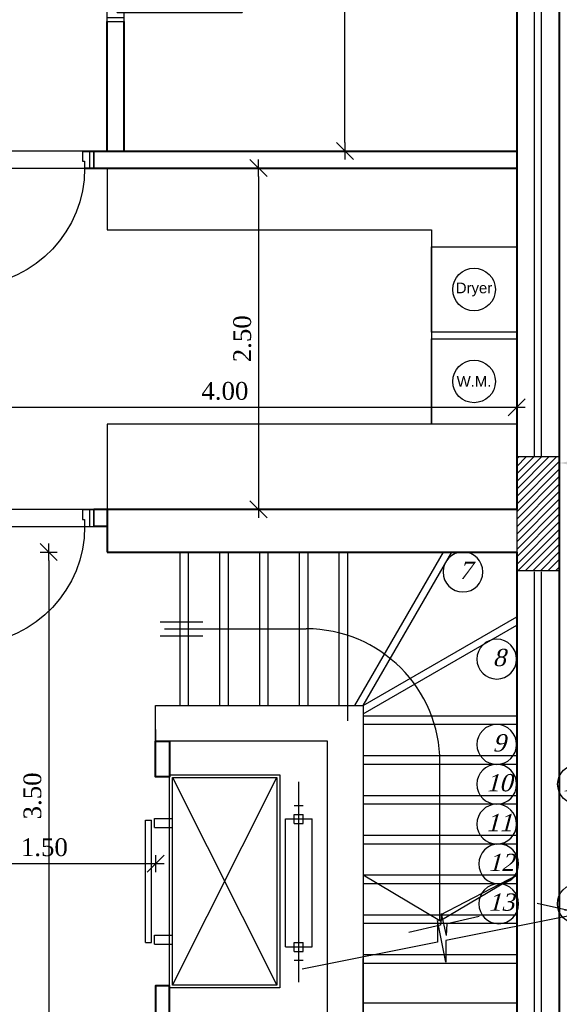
# Model space of a CAD drawing. Header units: metres. Extents: x -710577 to 709766, y -710660 to 709683.
# Tile 14 of 70: x -522.67 to -518.87, y -470.94 to -464.02. Entities that reach past the tile are written whole.
import ezdxf
from ezdxf.enums import TextEntityAlignment as Align

# ---------------------------------------------------------------- set-up
doc = ezdxf.new("R2010")
doc.units = ezdxf.units.M
doc.header["$LTSCALE"] = 50
doc.header["$MEASUREMENT"] = 0
for name, pattern in [('BS XREF$0$ground$0$HIDDEN2', [0.1875, 0.125, -0.0625]), ('BS XREF$0$HIDDEN', [0.375, 0.25, -0.125]), ('GR-263$0$ground$0$DOT2', [0.125, 0, -0.125])]:
    doc.linetypes.add(name, pattern=pattern)
for name, color, linetype in [('BAS-263$0$basement$0$A-ATTRIB', 102, 'Continuous'), ('BAS-263$0$basement$0$A-base-wall', 6, 'Continuous'), ('BAS-263$0$basement$0$A-COL', 2, 'Continuous'), ('BAS-263$0$basement$0$A-COLH', 1, 'Continuous'), ('BAS-263$0$basement$0$A-ELEV2', 2, 'Continuous'), ('BAS-263$0$basement$0$A-STAIR', 1, 'Continuous'), ('BAS-263$0$basement$0$A-SYMB', 7, 'Continuous'), ('BS XREF$0$INT- ARCH Dim', 8, 'Continuous'), ('BS XREF$0$INT- CEILING HIDDEN', 254, 'BS XREF$0$HIDDEN'), ('BS XREF$0$INT- COLUMN', 251, 'Continuous'), ('BS XREF$0$INT- COLUMN HATCH', 8, 'Continuous'), ('BS XREF$0$INT- DOORS', 3, 'Continuous'), ('BS XREF$0$INT- ELEVATION 02', 45, 'Continuous'), ('BS XREF$0$INT- FURNITURE', 30, 'Continuous'), ('BS XREF$0$INT- FURNITURE FIXED HIDDEN', 254, 'BS XREF$0$HIDDEN'), ('BS XREF$0$INT- STAIRS', 2, 'Continuous'), ('BS XREF$0$INT- STAIRS HIDDEN', 254, 'BS XREF$0$HIDDEN'), ('BS XREF$0$INT- STAIRS Num', 1, 'Continuous'), ('DIM-IN', 5, 'Continuous')]:
    doc.layers.add(name, color=color, linetype=linetype)
doc.layers.add('BS XREF$0$INT- WALL', color=7, linetype='Continuous', lineweight=40)
doc.styles.add('BAS-263$0$basement$0$STYLE3', font='times.ttf')
doc.styles.add('BS XREF$0$Standard', font='arial.ttf')
doc.styles.add('GR-263$0$ground$0$ROMANTICBOLD', font='times.ttf')
doc.styles.get("Standard").update_dxf_attribs({"font": 'arial.ttf'})
doc.dimstyles.new('GR-263$0$ground$0$DIM-50$0', dxfattribs={"dimscale": 0, "dimtxt": 0.125, "dimasz": 0.06, "dimexe": 0, "dimexo": 0, "dimgap": 0.05, "dimtad": 1, "dimrnd": 0.5, "dimzin": 0, "dimdsep": 46, "dimtxsty": 'GR-263$0$ground$0$ROMANTICBOLD', "dimblk1": 'GR-263$0$ground$0$DTICK', "dimblk2": 'GR-263$0$ground$0$DTICK', "dimsah": 1, "dimcen": 0.1, "dimclrd": 2, "dimclre": 2, "dimclrt": 3, "dimaunit": 1, "dimadec": 0, "dimazin": 0, "dimtfac": 1e-05, "dimtix": 1, "dimtmove": 2, "dimatfit": 3, "dimldrblk": 'GR-263$0$ground$0$DTICK', "dimfxl": 0, "dimtolj": 1, "dimtzin": 0, "dimarcsym": 0})
doc.dimstyles.get("Standard").update_dxf_attribs({"dimtxt": 0.18, "dimasz": 0.18, "dimexe": 0.18, "dimexo": 0.0625, "dimgap": 0.09, "dimtad": 0, "dimtih": 1, "dimtoh": 1, "dimzin": 0, "dimdsep": 46, "dimtxsty": 'Standard', "dimcen": 0.09, "dimadec": 0, "dimazin": 0, "dimtfac": 1, "dimtofl": 0, "dimtmove": 0, "dimatfit": 3, "dimfxl": 1, "dimtolj": 1, "dimtzin": 0, "dimarcsym": 0})

# ---------------------------------------------------------------- blocks, each defined once
blk = doc.blocks.new('BAS-263$0$basement$0$ST')
blk.add_circle((0.0289, 0.1717), 0.15)
at = {"style": 'BAS-263$0$basement$0$STYLE3', "oblique": 15}
blk.add_attdef('ST', text='', height=0.13, dxfattribs=at).set_placement((0.0111, 0.184), align=Align.MIDDLE)
blk = doc.blocks.new('BAS-263$0$basement$0$BREAK')
at = {"layer": 'BAS-263$0$basement$0$A-SYMB'}
for p, q in [((0, -0.314), (0, 0.314)), ((0, 0.314), (0.093, 0)), ((-1, 0), (-0.091, 0)), ((0, -0.314), (-0.091, 0)), ((0.093, 0), (1, 0))]:
    blk.add_line(p, q, dxfattribs=at)
blk = doc.blocks.new('GR-263$0$ground$0$DTICK')
at = {"color": 3}
blk.add_line((-1, -1), (1, 1), dxfattribs=at)
for p, q in [((-1, 0), (1, 0)), ((0, 1), (0, -1))]:
    blk.add_line(p, q)
blk = doc.blocks.new('*D1855')
at = {"layer": 'BS XREF$0$INT- ARCH Dim', "color": 2, "linetype": 'GR-263$0$ground$0$DOT2', "lineweight": -2, "ltscale": 50, "transparency": 16777216}
for p, q in [((-521.0283, -465.0618), (-520.9903, -465.0618)), ((-521.0283, -467.4618), (-520.9903, -467.4618))]:
    blk.add_line(p, q, dxfattribs=at)
at = {"layer": 'BS XREF$0$INT- ARCH Dim', "color": 2, "lineweight": -2, "ltscale": 50, "transparency": 16777216}
blk.add_line((-520.9903, -465.1218), (-520.9903, -467.4018), dxfattribs=at)
at = {"layer": 'BS XREF$0$INT- ARCH Dim', "color": 2, "lineweight": -2, "ltscale": 50, "transparency": 16777216, "xscale": 0.06, "yscale": 0.06, "zscale": 0.06}
for p, rotation in [((-520.9903, -465.0618), 90), ((-520.9903, -467.4618), 270)]:
    blk.add_blockref('GR-263$0$ground$0$DTICK', p, dxfattribs=dict(at, rotation=rotation))
at = {"layer": 'BS XREF$0$INT- ARCH Dim', "color": 3, "ltscale": 50, "transparency": 16777216, "insert": (-521.104, -466.2618), "char_height": 0.125, "attachment_point": 5, "rotation": 90, "style": 'GR-263$0$ground$0$ROMANTICBOLD'}
blk.add_mtext('\\A1;2.50', dxfattribs=at)
blk = doc.blocks.new('*D1856')
at = {"layer": 'BS XREF$0$INT- ARCH Dim', "color": 2, "linetype": 'GR-263$0$ground$0$DOT2', "lineweight": -2, "ltscale": 50, "transparency": 16777216}
for p, q in [((-523.2791, -466.3679), (-523.2791, -466.7433)), ((-519.1741, -466.3679), (-519.1741, -466.7433))]:
    blk.add_line(p, q, dxfattribs=at)
at = {"layer": 'BS XREF$0$INT- ARCH Dim', "color": 2, "lineweight": -2, "ltscale": 50, "transparency": 16777216}
blk.add_line((-523.2191, -466.7433), (-519.2341, -466.7433), dxfattribs=at)
at = {"layer": 'BS XREF$0$INT- ARCH Dim', "color": 2, "lineweight": -2, "ltscale": 50, "transparency": 16777216, "xscale": 0.06, "yscale": 0.06, "zscale": 0.06, "rotation": 180}
blk.add_blockref('GR-263$0$ground$0$DTICK', (-523.2791, -466.7433), dxfattribs=at)
at = {"layer": 'BS XREF$0$INT- ARCH Dim', "color": 2, "lineweight": -2, "ltscale": 50, "transparency": 16777216, "xscale": 0.06, "yscale": 0.06, "zscale": 0.06}
blk.add_blockref('GR-263$0$ground$0$DTICK', (-519.1741, -466.7433), dxfattribs=at)
at = {"layer": 'BS XREF$0$INT- ARCH Dim', "color": 3, "ltscale": 50, "transparency": 16777216, "insert": (-521.2266, -466.6296), "char_height": 0.125, "attachment_point": 5, "style": 'GR-263$0$ground$0$ROMANTICBOLD'}
blk.add_mtext('\\A1;4.00', dxfattribs=at)
blk = doc.blocks.new('*D1857')
at = {"layer": 'BS XREF$0$INT- ARCH Dim', "color": 2, "linetype": 'GR-263$0$ground$0$DOT2', "lineweight": -2, "ltscale": 50, "transparency": 16777216}
for p, q in [((-520.8499, -461.3816), (-520.3826, -461.3816)), ((-520.8499, -464.9418), (-520.3826, -464.9418))]:
    blk.add_line(p, q, dxfattribs=at)
at = {"layer": 'BS XREF$0$INT- ARCH Dim', "color": 2, "lineweight": -2, "ltscale": 50, "transparency": 16777216}
blk.add_line((-520.3826, -464.8818), (-520.3826, -461.4416), dxfattribs=at)
at = {"layer": 'BS XREF$0$INT- ARCH Dim', "color": 2, "lineweight": -2, "ltscale": 50, "transparency": 16777216, "xscale": 0.06, "yscale": 0.06, "zscale": 0.06}
for p, rotation in [((-520.3826, -461.3816), 90), ((-520.3826, -464.9418), 270)]:
    blk.add_blockref('GR-263$0$ground$0$DTICK', p, dxfattribs=dict(at, rotation=rotation))
at = {"layer": 'BS XREF$0$INT- ARCH Dim', "color": 3, "ltscale": 50, "transparency": 16777216, "insert": (-520.4963, -463.1617), "char_height": 0.125, "attachment_point": 5, "rotation": 90, "style": 'GR-263$0$ground$0$ROMANTICBOLD'}
blk.add_mtext('\\A1;3.50', dxfattribs=at)
blk = doc.blocks.new('*D1861')
at = {"layer": 'BS XREF$0$INT- ARCH Dim', "color": 2, "linetype": 'GR-263$0$ground$0$DOT2', "lineweight": -2, "ltscale": 50, "transparency": 16777216}
for p, q in [((-521.9337, -467.7618), (-522.466, -467.7618)), ((-521.9337, -471.1914), (-522.466, -471.1914))]:
    blk.add_line(p, q, dxfattribs=at)
at = {"layer": 'BS XREF$0$INT- ARCH Dim', "color": 2, "lineweight": -2, "ltscale": 50, "transparency": 16777216}
blk.add_line((-522.466, -467.8218), (-522.466, -471.1314), dxfattribs=at)
at = {"layer": 'BS XREF$0$INT- ARCH Dim', "color": 2, "lineweight": -2, "ltscale": 50, "transparency": 16777216, "xscale": 0.06, "yscale": 0.06, "zscale": 0.06}
for p, rotation in [((-522.466, -467.7618), 90), ((-522.466, -471.1914), 270)]:
    blk.add_blockref('GR-263$0$ground$0$DTICK', p, dxfattribs=dict(at, rotation=rotation))
at = {"layer": 'BS XREF$0$INT- ARCH Dim', "color": 3, "ltscale": 50, "transparency": 16777216, "insert": (-522.5798, -469.4766), "char_height": 0.125, "attachment_point": 5, "rotation": 90, "style": 'GR-263$0$ground$0$ROMANTICBOLD'}
blk.add_mtext('\\A1;3.50', dxfattribs=at)
blk = doc.blocks.new('*D1862')
at = {"layer": 'BS XREF$0$INT- ARCH Dim', "color": 2, "linetype": 'GR-263$0$ground$0$DOT2', "lineweight": -2, "ltscale": 50, "transparency": 16777216}
for p, q in [((-523.2791, -469.0099), (-523.2791, -469.9521)), ((-521.7141, -469.0099), (-521.7141, -469.9521))]:
    blk.add_line(p, q, dxfattribs=at)
at = {"layer": 'BS XREF$0$INT- ARCH Dim', "color": 2, "lineweight": -2, "ltscale": 50, "transparency": 16777216}
blk.add_line((-523.2191, -469.9521), (-521.7741, -469.9521), dxfattribs=at)
at = {"layer": 'BS XREF$0$INT- ARCH Dim', "color": 2, "lineweight": -2, "ltscale": 50, "transparency": 16777216, "xscale": 0.06, "yscale": 0.06, "zscale": 0.06, "rotation": 180}
blk.add_blockref('GR-263$0$ground$0$DTICK', (-523.2791, -469.9521), dxfattribs=at)
at = {"layer": 'BS XREF$0$INT- ARCH Dim', "color": 2, "lineweight": -2, "ltscale": 50, "transparency": 16777216, "xscale": 0.06, "yscale": 0.06, "zscale": 0.06}
blk.add_blockref('GR-263$0$ground$0$DTICK', (-521.7141, -469.9521), dxfattribs=at)
at = {"layer": 'BS XREF$0$INT- ARCH Dim', "color": 3, "ltscale": 50, "transparency": 16777216, "insert": (-522.4966, -469.8383), "char_height": 0.125, "attachment_point": 5, "style": 'GR-263$0$ground$0$ROMANTICBOLD'}
blk.add_mtext('\\A1;1.50', dxfattribs=at)
blk = doc.blocks.new('BS XREF$0$dryer')
blk.add_lwpolyline([(30, 30), (30, -30), (-30, -30), (-30, 30)], close=True)
blk.add_circle((0, 0), 15)
at = {"insert": (0, 0), "char_height": 7.5, "attachment_point": 5, "style": 'BS XREF$0$Standard'}
blk.add_mtext_dynamic_manual_height_columns('Dryer', width=37.7124, gutter_width=12.5, heights=[0], dxfattribs=at)
blk = doc.blocks.new('BS XREF$0$washing machine')
blk.add_lwpolyline([(30, 30), (30, -30), (-30, -30), (-30, 30)], close=True)
blk.add_circle((0, 0), 15)
at = {"insert": (0, 0), "char_height": 7.5, "attachment_point": 5, "style": 'BS XREF$0$Standard'}
blk.add_mtext_dynamic_manual_height_columns('W.M.', width=37.7124, gutter_width=12.5, heights=[0], dxfattribs=at)
blk = doc.blocks.new('BS XREF$0$basement$0$D90')
for p, q in [((0.115, 0.8285), (0.065, 0.8285)), ((0.065, 0), (0.065, 0.8285)), ((0.115, 0), (0.115, 0.8285)), ((0, -0.12), (0, 0)), ((0, 0), (0.065, 0)), ((0.03, -0.12), (0.03, 0)), ((0.065, -0.05), (0.065, 0)), ((0.065, 0), (0.115, 0)), ((0.96, -0.12), (0.96, 0)), ((0.065, -0.05), (0.08, -0.05)), ((0.08, -0.12), (0.08, -0.05)), ((0.88, -0.12), (0.88, -0.05)), ((0.88, -0.05), (0.895, -0.05)), ((0.895, 0), (0.96, 0)), ((0.895, -0.05), (0.895, 0)), ((0.93, -0.12), (0.93, 0)), ((0, -0.12), (0.08, -0.12)), ((0.88, -0.12), (0.96, -0.12))]:
    blk.add_line(p, q)
blk.add_arc((0.065, 0), 0.83, 360, 86.54636)
blk = doc.blocks.new('BS XREF$0$basement$0$D3')
at = {"layer": 'BS XREF$0$INT- DOORS', "xscale": -1}
blk.add_blockref('BS XREF$0$basement$0$D90', (0, 0), dxfattribs=at)
blk = doc.blocks.new('*U1832')
blk.add_lwpolyline([(0, 100), (0, 3), (15, 0), (-15, 0), (0, -3), (0, -100)])
blk = doc.blocks.new('*D1992')
at = {"layer": 'DIM-IN', "color": 0, "lineweight": -2, "transparency": 16777216}
for p, q in [((-518.8741, -467.3993), (-518.8741, -466.9554)), ((-517.092, -467.2221), (-517.092, -466.9554)), ((-518.6941, -467.1354), (-518.2986, -467.1354)), ((-517.272, -467.1354), (-517.6676, -467.1354))]:
    blk.add_line(p, q, dxfattribs=at)
at = {"layer": 'DIM-IN', "color": 0, "transparency": 16777216}
for points in [[(-518.6941, -467.1054), (-518.6941, -467.1654), (-518.8741, -467.1354)], [(-517.272, -467.1054), (-517.272, -467.1654), (-517.092, -467.1354)]]:
    blk.add_solid(points, dxfattribs=at)
at = {"layer": 'DIM-IN', "color": 0, "transparency": 16777216, "insert": (-517.9831, -467.1354), "char_height": 0.18, "attachment_point": 5}
blk.add_mtext('\\A1;1.78', dxfattribs=at)
blk = doc.blocks.new('*D1994')
at = {"layer": 'DIM-IN', "color": 0, "lineweight": -2, "transparency": 16777216}
for p, q in [((-518.6404, -462.4327), (-518.3202, -462.4327)), ((-518.5002, -462.6127), (-518.5002, -464.7653)), ((-518.5002, -467.2818), (-518.5002, -465.1292)), ((-518.8116, -467.4618), (-518.3202, -467.4618))]:
    blk.add_line(p, q, dxfattribs=at)
at = {"layer": 'DIM-IN', "color": 0, "transparency": 16777216}
for points in [[(-518.5302, -462.6127), (-518.4702, -462.6127), (-518.5002, -462.4327)], [(-518.5302, -467.2818), (-518.4702, -467.2818), (-518.5002, -467.4618)]]:
    blk.add_solid(points, dxfattribs=at)
at = {"layer": 'DIM-IN', "color": 0, "transparency": 16777216, "insert": (-518.5002, -464.9473), "char_height": 0.18, "attachment_point": 5}
blk.add_mtext('\\A1;5.03', dxfattribs=at)

msp = doc.modelspace()

# ---------------------------------------------------------------- hatches: boundary and pattern name
at = {"layer": 'BAS-263$0$basement$0$A-COLH'}
h = msp.add_hatch(dxfattribs=at)
h.set_pattern_fill('ANSI31', color=256, scale=0.3, style=0)
h.set_pattern_definition([(45, (229.9018, -722.263607), (-0.0265165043, 0.0265165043), [])])
h.paths.add_polyline_path([(-518.8741, -467.0918), (-519.1741, -467.0918), (-519.1741, -467.8918), (-518.8741, -467.8918)])
at = {"layer": 'BS XREF$0$INT- COLUMN HATCH'}
h = msp.add_hatch(dxfattribs=at)
h.set_pattern_fill('ANSI31', color=256, scale=0.300001, style=0)
h.set_pattern_definition([(45, (229.903208, -722.264087), (-0.0265165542, 0.0265165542), [])])
h.paths.add_polyline_path([(-518.8741, -467.0918), (-519.1741, -467.0918), (-519.1741, -467.8918), (-518.8741, -467.8918)])

# ---------------------------------------------------------------- linework, layer by layer
msp.add_line((-520.2541, -471.3114), (-520.2541, -470.7797))
at = {"elevation": 0}
msp.add_lwpolyline([(-521.7141, -471.0614), (-520.5041, -471.0614), (-520.5041, -469.0914), (-521.7141, -469.0914), (-521.7141, -468.8414), (-520.2541, -468.8414), (-520.2541, -471.3114), (-521.7141, -471.3114)], close=True, dxfattribs=at)
at = {"layer": 'BAS-263$0$basement$0$A-base-wall'}
for p, q in [((-519.1741, -467.4618), (-519.1741, -461.3816)), ((-519.1741, -473.3718), (-519.1741, -467.7618))]:
    msp.add_line(p, q, dxfattribs=at)
at = {"layer": 'BAS-263$0$basement$0$A-COL'}
msp.add_lwpolyline([(-518.8741, -467.0918), (-519.1741, -467.0918), (-519.1741, -467.8918), (-518.8741, -467.8918)], close=True, dxfattribs=at)
at = {"layer": 'BAS-263$0$basement$0$A-ELEV2'}
for p, q in [((-519.0491, -467.0916), (-519.0491, -461.5612)), ((-519.0491, -467.0916), (-519.0491, -461.5612)), ((-518.9991, -467.0916), (-518.9991, -461.5612)), ((-518.9991, -467.0916), (-518.9991, -461.5612)), ((-519.0491, -472.1116), (-519.0491, -467.9016)), ((-519.0491, -472.1116), (-519.0491, -467.9016)), ((-518.9991, -472.1116), (-518.9991, -467.9016)), ((-518.9991, -472.1116), (-518.9991, -467.9016))]:
    msp.add_line(p, q, dxfattribs=at)
at = {"layer": 'BAS-263$0$basement$0$A-STAIR'}
for p, q in [((-519.7141, -470.3149), (-519.7141, -469.2416)), ((-519.7141, -470.3149), (-519.1741, -470.0349)), ((-519.0304, -470.2295), (-517.3729, -470.6028))]:
    msp.add_line(p, q, dxfattribs=at)
at = {"layer": 'BS XREF$0$INT- CEILING HIDDEN', "elevation": 0}
for points in [[(-522.1486, -465.0618), (-522.1486, -464.9418), (-523.0786, -464.9418), (-523.0786, -465.0618)], [(-522.1486, -467.5818), (-522.1486, -467.4618), (-523.0786, -467.4618), (-523.0786, -467.5818)]]:
    msp.add_lwpolyline(points, close=True, dxfattribs=at)
at = {"layer": 'BS XREF$0$INT- COLUMN'}
msp.add_lwpolyline([(-518.8741, -467.0918), (-519.1741, -467.0918), (-519.1741, -467.8918), (-518.8741, -467.8918)], close=True, dxfattribs=at)
at = {"layer": 'BS XREF$0$INT- FURNITURE'}
for p, q in [((-522.0548, -465.0618), (-522.0548, -465.4959)), ((-522.0548, -465.4959), (-519.7741, -465.4959)), ((-519.7741, -465.4959), (-519.7741, -466.8618)), ((-519.7741, -466.8618), (-522.0548, -466.8618)), ((-522.0548, -466.8618), (-522.0548, -467.4618)), ((-521.5954, -469.3471), (-520.8604, -470.8071)), ((-521.5954, -470.8071), (-520.8604, -469.3471)), ((-520.7071, -470.7855), (-520.7071, -469.3785)), ((-520.7384, -469.545), (-520.6759, -469.545)), ((-521.7214, -469.636), (-521.5954, -469.636)), ((-521.7214, -469.699), (-521.7214, -469.636)), ((-520.7384, -469.6699), (-520.7384, -469.6074)), ((-520.7384, -469.6074), (-520.6759, -469.6074)), ((-520.6759, -469.6699), (-520.6759, -469.6074)), ((-521.7845, -469.6465), (-521.7424, -469.6465)), ((-521.7845, -470.5078), (-521.7845, -469.6465)), ((-521.7424, -470.5078), (-521.7424, -469.6465)), ((-521.7214, -469.699), (-521.5954, -469.699)), ((-520.8008, -469.6387), (-520.6134, -469.6387)), ((-520.8008, -470.5382), (-520.8008, -469.6387)), ((-520.7384, -469.6699), (-520.6759, -469.6699)), ((-520.6134, -470.5382), (-520.6134, -469.6387)), ((-521.7214, -470.5183), (-521.7214, -470.4553)), ((-521.7214, -470.4553), (-521.5954, -470.4553)), ((-521.7845, -470.5078), (-521.7424, -470.5078)), ((-521.7214, -470.5183), (-521.5954, -470.5183)), ((-520.7384, -470.507), (-520.6759, -470.507)), ((-520.7384, -470.5695), (-520.7384, -470.507)), ((-520.6759, -470.5695), (-520.6759, -470.507)), ((-520.8008, -470.5382), (-520.6134, -470.5382)), ((-520.7384, -470.5695), (-520.6759, -470.5695)), ((-520.7384, -470.6319), (-520.6759, -470.6319))]:
    msp.add_line(p, q, dxfattribs=at)
at = {"layer": 'BS XREF$0$INT- FURNITURE', "elevation": 0}
for points in [[(-520.8404, -469.3271), (-520.8404, -470.8271), (-521.6154, -470.8271), (-521.6154, -469.3271)], [(-520.8604, -469.3471), (-520.8604, -470.8071), (-521.5954, -470.8071), (-521.5954, -469.3471)]]:
    msp.add_lwpolyline(points, close=True, dxfattribs=at)
at = {"layer": 'BS XREF$0$INT- FURNITURE FIXED HIDDEN'}
for p, q in [((-521.5954, -469.3471), (-520.8604, -470.8071)), ((-521.5954, -470.8071), (-520.8604, -469.3471)), ((-520.7071, -470.7855), (-520.7071, -469.3785)), ((-520.7384, -469.545), (-520.6759, -469.545)), ((-521.7214, -469.636), (-521.5954, -469.636)), ((-521.7214, -469.699), (-521.7214, -469.636)), ((-520.7384, -469.6699), (-520.7384, -469.6074)), ((-520.7384, -469.6074), (-520.6759, -469.6074)), ((-520.6759, -469.6699), (-520.6759, -469.6074)), ((-521.7845, -469.6465), (-521.7424, -469.6465)), ((-521.7845, -470.5078), (-521.7845, -469.6465)), ((-521.7424, -470.5078), (-521.7424, -469.6465)), ((-521.7214, -469.699), (-521.5954, -469.699)), ((-520.8008, -469.6387), (-520.6134, -469.6387)), ((-520.8008, -470.5382), (-520.8008, -469.6387)), ((-520.7384, -469.6699), (-520.6759, -469.6699)), ((-520.6134, -470.5382), (-520.6134, -469.6387)), ((-521.7214, -470.5183), (-521.7214, -470.4553)), ((-521.7214, -470.4553), (-521.5954, -470.4553)), ((-521.7845, -470.5078), (-521.7424, -470.5078)), ((-521.7214, -470.5183), (-521.5954, -470.5183)), ((-520.7384, -470.507), (-520.6759, -470.507)), ((-520.7384, -470.5695), (-520.7384, -470.507)), ((-520.6759, -470.5695), (-520.6759, -470.507)), ((-520.8008, -470.5382), (-520.6134, -470.5382)), ((-520.7384, -470.5695), (-520.6759, -470.5695)), ((-520.7384, -470.6319), (-520.6759, -470.6319))]:
    msp.add_line(p, q, dxfattribs=at)
at = {"layer": 'BS XREF$0$INT- FURNITURE FIXED HIDDEN', "elevation": 0}
for points in [[(-520.8404, -469.3271), (-520.8404, -470.8271), (-521.6154, -470.8271), (-521.6154, -469.3271)], [(-520.8604, -469.3471), (-520.8604, -470.8071), (-521.5954, -470.8071), (-521.5954, -469.3471)]]:
    msp.add_lwpolyline(points, close=True, dxfattribs=at)
at = {"layer": 'BS XREF$0$INT- STAIRS', "color": 2}
for p, q in [((-521.5441, -467.7614), (-521.5441, -468.8414)), ((-521.2641, -467.7614), (-521.2641, -468.8414)), ((-520.9841, -467.7614), (-520.9841, -468.8414)), ((-520.7041, -467.7614), (-520.7041, -468.8414)), ((-520.4241, -467.7614), (-520.4241, -468.8414)), ((-520.3118, -468.8414), (-519.6883, -467.7614)), ((-520.2541, -468.8414), (-519.1741, -468.2179)), ((-519.1741, -468.9147), (-520.2541, -468.9147)), ((-519.1741, -469.1947), (-520.2541, -469.1947)), ((-519.1741, -469.4747), (-520.2541, -469.4747)), ((-519.1741, -469.7547), (-520.2541, -469.7547)), ((-519.1741, -470.0347), (-520.2541, -470.0347)), ((-519.1741, -470.3147), (-520.2541, -470.3147)), ((-519.1741, -470.5943), (-520.2541, -470.5943))]:
    msp.add_line(p, q, dxfattribs=at)
at = {"layer": 'BS XREF$0$INT- STAIRS HIDDEN', "linetype": 'BS XREF$0$ground$0$HIDDEN2'}
for p, q in [((-521.4841, -467.7614), (-521.4841, -468.8414)), ((-521.2041, -467.7614), (-521.2041, -468.8414)), ((-520.9241, -467.7614), (-520.9241, -468.8414)), ((-520.6441, -467.7614), (-520.6441, -468.8414)), ((-520.3641, -467.7614), (-520.3641, -468.9482)), ((-520.2541, -468.8414), (-519.6307, -467.7616)), ((-520.2541, -468.8991), (-519.1741, -468.2756)), ((-519.1741, -468.9747), (-520.2541, -468.9747)), ((-519.1741, -469.2547), (-520.2541, -469.2547)), ((-519.1741, -469.5347), (-520.2541, -469.5347)), ((-519.1741, -469.8147), (-520.2541, -469.8147)), ((-519.1741, -470.0947), (-520.2541, -470.0947)), ((-519.1741, -470.3747), (-520.2541, -470.3747)), ((-520.2541, -471.3114), (-520.2541, -470.6188)), ((-519.1741, -470.6547), (-520.2541, -470.6547)), ((-519.1741, -470.9347), (-520.2541, -470.9347))]:
    msp.add_line(p, q, dxfattribs=at)
at = {"layer": 'BS XREF$0$INT- STAIRS Num'}
for p, q in [((-521.682, -468.2514), (-521.382, -468.2514)), ((-521.6515, -468.3014), (-520.6541, -468.3014)), ((-521.682, -468.3514), (-521.382, -468.3514)), ((-519.7141, -470.3537), (-519.7141, -469.2414)), ((-519.7141, -470.3537), (-520.2541, -470.0347)), ((-519.7141, -470.3537), (-519.1741, -470.0347))]:
    msp.add_line(p, q, dxfattribs=at)
msp.add_arc((-520.6541, -469.2414), 0.94, 0, 90, dxfattribs=at)
at = {"layer": 'BS XREF$0$INT- WALL'}
for p, q in [((-522.0541, -464.9418), (-522.0541, -464.0316)), ((-521.9341, -464.9418), (-521.9341, -464.0316)), ((-522.2286, -464.9418), (-519.1741, -464.9418)), ((-522.2136, -465.0618), (-519.1741, -465.0618)), ((-522.0548, -467.4618), (-522.0548, -467.7618)), ((-522.0548, -467.5818), (-522.1486, -467.5818)), ((-522.0548, -467.7618), (-519.1741, -467.7618)), ((-519.1741, -467.7618), (-519.1741, -473.3718))]:
    msp.add_line(p, q, dxfattribs=at)
at = {"layer": 'BS XREF$0$INT- WALL', "elevation": 0}
for points in [[(-509.8991, -461.3816), (-509.8991, -461.0816), (-514.3491, -461.0816), (-514.3491, -460.8616), (-514.6491, -460.8616), (-514.6491, -461.0816), (-518.8741, -461.0816), (-518.8741, -473.6718), (-514.6491, -473.6718), (-514.6491, -474.7219), (-509.8991, -474.7219), (-509.8991, -461.3816)], [(-519.1741, -461.3816), (-519.1741, -461.3816), (-519.1741, -467.4618), (-522.1486, -467.4618)]]:
    msp.add_lwpolyline(points, dxfattribs=at)
for points in [[(-521.7141, -469.0914), (-521.6154, -469.0914), (-521.6154, -469.3414), (-521.7141, -469.3414)], [(-521.7141, -471.0614), (-521.6154, -471.0614), (-521.6154, -470.8114), (-521.7141, -470.8114)]]:
    msp.add_lwpolyline(points, close=True, dxfattribs=at)

# ---------------------------------------------------------------- block references
at = {"layer": 'BAS-263$0$basement$0$A-ATTRIB'}
ref = msp.add_blockref('BAS-263$0$basement$0$ST', (-519.5248, -468.0621), dxfattribs=dict(at, xscale=-0.9333333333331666, yscale=0.933333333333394, zscale=0.9333333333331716))
ref.add_attrib('ST', '7', dxfattribs={"layer": '0', "height": 0.1213, "style": 'BAS-263$0$basement$0$STYLE3', "oblique": 15}).set_placement((-519.5352, -467.8903), align=Align.MIDDLE)
ref = msp.add_blockref('BAS-263$0$basement$0$ST', (-519.2872, -468.675), dxfattribs=dict(at, xscale=-0.9333333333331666, yscale=0.933333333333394, zscale=0.9333333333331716))
ref.add_attrib('ST', '8', dxfattribs={"layer": '0', "height": 0.1213, "style": 'BAS-263$0$basement$0$STYLE3', "oblique": 15}).set_placement((-519.2976, -468.5032), align=Align.MIDDLE)
ref = msp.add_blockref('BAS-263$0$basement$0$ST', (-519.2872, -469.2751), dxfattribs=dict(at, xscale=-0.9333333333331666, yscale=0.933333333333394, zscale=0.9333333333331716))
ref.add_attrib('ST', '9', dxfattribs={"layer": '0', "height": 0.1213, "style": 'BAS-263$0$basement$0$STYLE3', "oblique": 15}).set_placement((-519.2976, -469.1034), align=Align.MIDDLE)
ref = msp.add_blockref('BAS-263$0$basement$0$ST', (-519.2872, -469.5551), dxfattribs=dict(at, xscale=-0.9333333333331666, yscale=0.933333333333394, zscale=0.9333333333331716))
ref.add_attrib('ST', '10', dxfattribs={"layer": '0', "height": 0.12133, "style": 'BAS-263$0$basement$0$STYLE3', "oblique": 15}).set_placement((-519.2976, -469.3834), align=Align.MIDDLE)
at = {"layer": 'BAS-263$0$basement$0$A-ATTRIB', "xscale": 0.9333333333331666, "yscale": 0.9333333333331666, "zscale": 0.9333333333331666}
for p, values in [((-518.7729, -469.5551), {'ST': '10'}), ((-518.7746, -470.3951), {'ST': '13'})]:
    msp.add_blockref('BAS-263$0$basement$0$ST', p, dxfattribs=at).add_auto_attribs(values)
at = {"layer": 'BAS-263$0$basement$0$A-ATTRIB'}
ref = msp.add_blockref('BAS-263$0$basement$0$ST', (-519.2872, -469.8351), dxfattribs=dict(at, xscale=-0.9333333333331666, yscale=0.933333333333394, zscale=0.9333333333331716))
ref.add_attrib('ST', '11', dxfattribs={"layer": '0', "height": 0.12133, "style": 'BAS-263$0$basement$0$STYLE3', "oblique": 15}).set_placement((-519.2976, -469.6634), align=Align.MIDDLE)
ref = msp.add_blockref('BAS-263$0$basement$0$ST', (-519.2737, -470.1151), dxfattribs=dict(at, xscale=-0.9333333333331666, yscale=0.933333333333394, zscale=0.9333333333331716))
ref.add_attrib('ST', '12', dxfattribs={"layer": '0', "height": 0.12133, "style": 'BAS-263$0$basement$0$STYLE3', "oblique": 15}).set_placement((-519.284, -469.9434), align=Align.MIDDLE)
ref = msp.add_blockref('BAS-263$0$basement$0$ST', (-519.2737, -470.3951), dxfattribs=dict(at, xscale=-0.9333333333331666, yscale=0.933333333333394, zscale=0.9333333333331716))
ref.add_attrib('ST', '13', dxfattribs={"layer": '0', "height": 0.12133, "style": 'BAS-263$0$basement$0$STYLE3', "oblique": 15}).set_placement((-519.284, -470.2234), align=Align.MIDDLE)
at = {"layer": 'BAS-263$0$basement$0$A-SYMB', "xscale": -0.2540000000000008, "yscale": 0.2540000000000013, "zscale": 0.254, "rotation": 12.69150814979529}
msp.add_blockref('BAS-263$0$basement$0$BREAK', (-519.686, -470.38), dxfattribs=at)
at = {"layer": 'BS XREF$0$INT- DOORS', "xscale": 1.000001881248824, "yscale": 1.000001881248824, "zscale": 1.000001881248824}
for p, rotation in [((-521.9341, -464.0316), 270), ((-523.1086, -465.0618), 180), ((-523.1086, -467.5818), 180)]:
    msp.add_blockref('BS XREF$0$basement$0$D3', p, dxfattribs=dict(at, rotation=rotation))
at = {"layer": 'BS XREF$0$INT- ELEVATION 02', "xscale": 0.01000001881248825, "yscale": 0.01000001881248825, "zscale": 0.01000001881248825, "rotation": 281.312991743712}
msp.add_blockref('*U1832', (-519.7018, -470.4993), dxfattribs=at)
at = {"layer": 'BS XREF$0$INT- FURNITURE', "xscale": 0.01000001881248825, "yscale": 0.01000001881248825, "zscale": 0.01000001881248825}
for name, p in [('BS XREF$0$dryer', (-519.4741, -465.9157)), ('BS XREF$0$washing machine', (-519.4741, -466.5618))]:
    msp.add_blockref(name, p, dxfattribs=at)

# ---------------------------------------------------------------- dimensions: what is measured, and where the dimension line sits
at = {"layer": 'BS XREF$0$INT- ARCH Dim', "ltscale": 50}
for base, p1, p2, picture, middle in [((-520.3826, -461.3816), (-520.8499, -464.9418), (-520.8499, -461.3816), '*D1857', (-520.4963, -463.1617)), ((-520.9903, -467.4618), (-521.0283, -465.0618), (-521.0283, -467.4618), '*D1855', (-521.104, -466.2618)), ((-522.466, -471.1914), (-521.9337, -467.7618), (-521.9337, -471.1914), '*D1861', (-522.5798, -469.4766))]:
    dim = msp.add_linear_dim(base=base, p1=p1, p2=p2, angle=90, dimstyle='GR-263$0$ground$0$DIM-50$0', override={"dimscale": 1}, dxfattribs=at)
    dim.commit()
    dim.dimension.update_dxf_attribs({"geometry": picture, "text_midpoint": middle})
for base, p1, p2, picture, middle in [((-519.17412, -466.74333), (-523.27913, -466.36787), (-519.17412, -466.36787), '*D1856', (-521.22662, -466.62957)), ((-521.71411, -469.95207), (-523.27913, -469.00989), (-521.71411, -469.00989), '*D1862', (-522.49662, -469.83831))]:
    dim = msp.add_linear_dim(base=base, p1=p1, p2=p2, dimstyle='GR-263$0$ground$0$DIM-50$0', override={"dimscale": 1}, dxfattribs=at)
    dim.commit()
    dim.dimension.update_dxf_attribs({"geometry": picture, "text_midpoint": middle})
at = {"layer": 'DIM-IN', "color": 0}
dim = msp.add_linear_dim(base=(-518.5002, -462.4327), p1=(-518.8741, -467.4618), p2=(-518.7029, -462.4327), angle=90, dimstyle='Standard', dxfattribs=at)
dim.commit()
dim.dimension.update_dxf_attribs({"geometry": '*D1994', "text_midpoint": (-518.5002, -464.9473)})
dim = msp.add_linear_dim(base=(-517.092, -467.1354), p1=(-518.8741, -467.4618), p2=(-517.092, -467.2846), dimstyle='Standard', dxfattribs=at)
dim.commit()
dim.dimension.update_dxf_attribs({"geometry": '*D1992', "text_midpoint": (-517.9831, -467.1354)})

doc.saveas('drawing.dxf')
